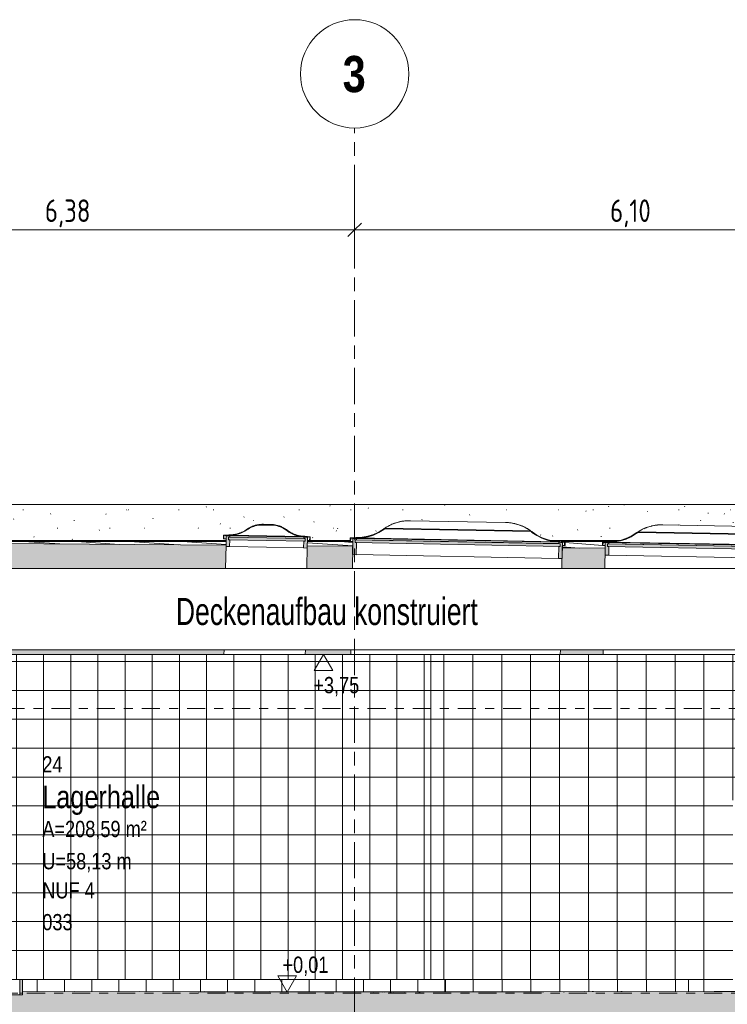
# Model space of a CAD drawing. Header units: metres. Extents: x -34 to 182, y -15 to 869.
# Tile 4 of 46: x -24 to -16, y -3 to 8. Entities that reach past the tile are written whole.
import ezdxf

# ---------------------------------------------------------------- set-up
doc = ezdxf.new("R2010")
doc.units = ezdxf.units.M
doc.linetypes.add('_Ebene_', pattern=[0.4, 0.2, -0.1, 0, -0.1])
doc.linetypes.add('_Rasterlinie_', pattern=[0.75, 0.4, -0.1, 0.15, -0.1])
for name, color, linetype, lineweight in [('A_Bem', 7, 'Continuous', 5), ('A_Bem-100', 7, 'Continuous', 5), ('A_Ebenen', 130, 'Continuous', 5), ('A_Fenster', 45, 'Continuous', 5), ('A_Geschossdecken', 7, 'Continuous', 5), ('A_Geschossdecken_Oberflächenschraffur', 7, 'Continuous', 5), ('A_Geschossdecken_Schraffur', 7, 'Continuous', 5), ('A_Hoehenkoten', 124, 'Continuous', 5), ('A_Linien_Feine Linien', 7, 'Continuous', 5), ('A_Notizen', 130, 'Continuous', 5), ('A_Raster', 128, 'Continuous', 5), ('A_Raum-Txt', 16, 'Continuous', 5), ('A_Wand', 244, 'Continuous', 5), ('A_Wand_Schraff', 1, 'Continuous', 5), ('A_Wände_Oberflächenschraffur', 244, 'Continuous', 5)]:
    doc.layers.add(name, color=color, linetype=linetype, lineweight=lineweight)
doc.styles.add('Arial', font='arial.ttf', dxfattribs={"width": 0.8, "height": 0.18})
doc.styles.add('Arial Narrow_B', font='txt', dxfattribs={"height": 0.4})
doc.styles.add('Arial_1', font='arial.ttf', dxfattribs={"width": 0.7, "height": 0.3})
doc.styles.add('Arial_B', font='txt', dxfattribs={"width": 0.8, "height": 0.25})
doc.styles.add('ISOCPEUR_1', font='isocpeur.ttf', dxfattribs={"width": 0.8, "height": 0.25})
doc.dimstyles.new('BLB-Standard_2_5_Aussen_1', dxfattribs={"dimscale": 0.3048, "dimtxt": 0.248995, "dimasz": 0.492126, "dimexe": 1.32874, "dimexo": 0.0625, "dimgap": 0.032808, "dimtad": 1, "dimrnd": 0.001, "dimzin": 0, "dimdsep": 46, "dimtxsty": 'ISOCPEUR_1', "dimblk1": 'OBLIQUE', "dimblk2": 'OBLIQUE', "dimsah": 1, "dimcen": 0.09, "dimdle": 0.164042, "dimazin": 0, "dimtfac": 1, "dimtdec": 4, "dimtix": 1, "dimtmove": 0, "dimatfit": 3, "dimfxl": 1.32874, "dimfxlon": 1, "dimtvp": 1, "dimtolj": 1, "dimtzin": 0, "dimarcsym": 2})
pattern_1 = [(0, (20.69, 18.796), (0, 0.32), []), (90, (20.69, 18.796), (-0.32, 2e-17), [])]
pattern_2 = [(0, (15.405, 18.796), (0, 0.32), []), (90, (15.405, 18.796), (-0.301, 2e-17), [])]
pattern_3 = [(359.884, (20.643, -2.868), (2.02458e-06, 0.00099999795), []), (90, (20.643, -2.868), (-0.32, 0.001), [])]
pattern_4 = [(0.138, (20.738, -2.688), (-2.408552e-06, 0.0009999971), []), (90, (20.738, -2.688), (-0.32, -0.001), [])]
pattern_5 = [(0, (15.637, 18.796), (0, 0.32), []), (90, (15.637, 18.796), (-0.301, 2e-17), [])]
pattern_6 = [(0, (20.694, 18.796), (0, 0.32), []), (90, (20.694, 18.796), (-0.32, 2e-17), [])]

# ---------------------------------------------------------------- blocks, each defined once
blk = doc.blocks.new('FE Dachkuppel rechteckig - 2320 x 1400-8069984-E')
at = {"layer": 'A_Fenster', "lineweight": 9}
for points in [[(-14.853, 2.114), (-14.853, 2.154), (-14.922, 2.16), (-14.986, 2.166), (-15.048, 2.179), (-15.108, 2.2), (-15.165, 2.229), (-15.241, 2.282), (-16.839, 2.312), (-16.917, 2.262), (-16.975, 2.236), (-17.036, 2.217), (-17.098, 2.206), (-17.232, 2.199), (-17.233, 2.159), (-17.228, 2.159), (-17.227, 2.194), (-17.162, 2.198), (-17.098, 2.201), (-17.035, 2.212), (-16.973, 2.231), (-16.915, 2.258), (-16.839, 2.306), (-15.241, 2.276), (-15.198, 2.246), (-15.167, 2.225), (-15.11, 2.196), (-15.049, 2.174), (-14.983, 2.161), (-14.858, 2.149), (-14.858, 2.114)], [(-14.908, 2.105), (-14.908, 2.135), (-17.177, 2.178), (-17.178, 2.148), (-14.983, 2.107)]]:
    blk.add_hatch(color=253, dxfattribs=at).paths.add_polyline_path(points, flags=0)
h = blk.add_hatch(color=253, dxfattribs=at)
h.paths.add_polyline_path([(-14.885, 2.01), (-14.883, 2.146), (-14.923, 2.15), (-14.923, 2.135), (-14.908, 2.135), (-14.908, 2.105), (-14.923, 2.105), (-14.925, 2.01)], flags=0)
h.paths.add_polyline_path([(-17.165, 2.053), (-17.163, 2.148), (-17.178, 2.148), (-17.177, 2.178), (-17.162, 2.178), (-17.162, 2.193), (-17.202, 2.19), (-17.205, 2.054)], flags=0)
at = {"layer": 'A_Fenster', "color": 250, "lineweight": 9}
for p, q in [((-15.512, 2.37), (-16.565, 2.39)), ((-17.232, 2.199), (-17.233, 2.159)), ((-17.232, 2.2), (-17.172, 2.204)), ((-17.172, 2.203), (-17.232, 2.199)), ((-17.232, 2.199), (-17.232, 2.2)), ((-17.228, 2.159), (-17.227, 2.194)), ((-17.227, 2.194), (-17.172, 2.198)), ((-17.217, 2.195), (-14.868, 2.151)), ((-17.202, 2.19), (-17.205, 2.054)), ((-17.162, 2.194), (-17.202, 2.191)), ((-17.162, 2.193), (-17.202, 2.19)), ((-17.202, 2.19), (-17.202, 2.191)), ((-17.172, 2.204), (-17.148, 2.203)), ((-17.172, 2.203), (-17.172, 2.204)), ((-17.162, 2.203), (-17.172, 2.203)), ((-17.172, 2.198), (-17.162, 2.198)), ((-17.162, 2.194), (-17.162, 2.193)), ((-14.923, 2.151), (-17.162, 2.194)), ((-17.162, 2.178), (-17.162, 2.193)), ((-17.149, 2.198), (-14.936, 2.157)), ((-17.233, 2.159), (-17.228, 2.159)), ((-17.228, 2.16), (-17.203, 2.159)), ((-17.178, 2.148), (-17.177, 2.178)), ((-17.177, 2.178), (-17.178, 2.148)), ((-17.163, 2.148), (-17.178, 2.148)), ((-17.178, 2.148), (-14.908, 2.105)), ((-17.177, 2.178), (-17.162, 2.178)), ((-14.908, 2.135), (-17.177, 2.178)), ((-17.165, 2.053), (-17.163, 2.148)), ((-17.162, 2.179), (-14.923, 2.136)), ((-14.936, 2.162), (-14.912, 2.161)), ((-14.923, 2.105), (-14.925, 2.01)), ((-14.923, 2.155), (-14.913, 2.155)), ((-14.923, 2.15), (-14.923, 2.151)), ((-14.883, 2.147), (-14.923, 2.151)), ((-14.883, 2.146), (-14.923, 2.15)), ((-14.923, 2.15), (-14.923, 2.135)), ((-14.923, 2.135), (-14.908, 2.135)), ((-14.908, 2.105), (-14.923, 2.105)), ((-14.912, 2.16), (-14.922, 2.16)), ((-14.913, 2.155), (-14.858, 2.149)), ((-14.912, 2.161), (-14.853, 2.155)), ((-14.912, 2.161), (-14.912, 2.16)), ((-14.853, 2.154), (-14.912, 2.16)), ((-14.908, 2.135), (-14.908, 2.105)), ((-14.908, 2.105), (-14.908, 2.135)), ((-14.885, 2.01), (-14.883, 2.146)), ((-14.883, 2.147), (-14.883, 2.146)), ((-14.858, 2.149), (-14.858, 2.114)), ((-14.858, 2.114), (-14.853, 2.114)), ((-14.853, 2.155), (-14.853, 2.154)), ((-14.853, 2.114), (-14.853, 2.154)), ((-17.205, 2.054), (-17.165, 2.053)), ((-14.925, 2.011), (-17.165, 2.054)), ((-14.925, 2.01), (-14.885, 2.01))]:
    blk.add_line(p, q, dxfattribs=at)
at = {"layer": 'A_Fenster', "color": 250, "lineweight": 9, "flags": 128}
for points in [[(-16.863, 2.296), (-16.917, 2.262), (-16.975, 2.236), (-17.036, 2.217), (-17.098, 2.206), (-17.162, 2.203)], [(-17.162, 2.198), (-17.098, 2.201), (-17.035, 2.212), (-16.973, 2.231), (-16.915, 2.258), (-16.86, 2.292)], [(-15.241, 2.282), (-16.04, 2.297), (-16.839, 2.312)], [(-16.839, 2.306), (-16.04, 2.291), (-15.241, 2.276)], [(-15.221, 2.261), (-15.167, 2.225), (-15.11, 2.196), (-15.049, 2.174), (-14.987, 2.161), (-14.923, 2.155)], [(-14.922, 2.16), (-14.986, 2.166), (-15.048, 2.179), (-15.108, 2.2), (-15.165, 2.229), (-15.217, 2.265)]]:
    blk.add_lwpolyline(points, dxfattribs=at)
at = {"layer": 'A_Fenster', "color": 250, "lineweight": 9}
for centre, radius, start, end in [((-16.574, 1.895), 0.495, 122.4219, 125.7873), ((-16.574, 1.895), 0.49, 122.8105, 125.7873), ((-15.522, 1.875), 0.495, 52.0475, 55.4093), ((-15.522, 1.875), 0.49, 52.0475, 55.0206)]:
    blk.add_arc(centre, radius, start, end, dxfattribs=at)
for points, knots in [([(-17.162, 2.204), (-17.141, 2.203), (-17.109, 2.205), (-17.067, 2.211), (-17.041, 2.216), (-17.02, 2.221), (-17, 2.227), (-16.975, 2.236), (-16.945, 2.248), (-16.907, 2.267), (-16.88, 2.284), (-16.863, 2.297)], [-1, -1, -1, -1, -0.8, -0.7, -0.6, -0.55, -0.5, -0.4, -0.3, -0.2, 0, 0, 0, 0]), ([(-16.564, 2.39), (-16.584, 2.39), (-16.613, 2.389), (-16.651, 2.384), (-16.689, 2.377), (-16.726, 2.366), (-16.762, 2.353), (-16.798, 2.337), (-16.823, 2.323), (-16.839, 2.312)], [0, 0, 0, 0, 0.2, 0.3, 0.4, 0.6, 0.7, 0.8, 1, 1, 1, 1]), ([(-16.831, 2.318), (-16.824, 2.322), (-16.812, 2.329), (-16.799, 2.336), (-16.795, 2.338)], [-0.8780848, -0.8780848, -0.8780848, -0.8780848, -0.8, -0.7478316, -0.7478316, -0.7478316, -0.7478316]), ([(-16.777, 2.346), (-16.769, 2.35), (-16.756, 2.355), (-16.744, 2.36), (-16.74, 2.361)], [-0.6885179, -0.6885179, -0.6885179, -0.6885179, -0.6, -0.5606214, -0.5606214, -0.5606214, -0.5606214]), ([(-16.721, 2.368), (-16.711, 2.371), (-16.698, 2.374), (-16.685, 2.377), (-16.682, 2.378)], [-0.4977079, -0.4977079, -0.4977079, -0.4977079, -0.4, -0.3731244, -0.3731244, -0.3731244, -0.3731244]), ([(-16.661, 2.382), (-16.66, 2.382), (-16.649, 2.384), (-16.637, 2.386), (-16.625, 2.387), (-16.623, 2.388)], [-0.3040069, -0.3040069, -0.3040069, -0.3040069, -0.3, -0.2, -0.1852479, -0.1852479, -0.1852479, -0.1852479]), ([(-15.513, 2.37), (-15.493, 2.369), (-15.464, 2.367), (-15.426, 2.361), (-15.389, 2.352), (-15.352, 2.34), (-15.316, 2.325), (-15.282, 2.308), (-15.257, 2.293), (-15.241, 2.282)], [0, 0, 0, 0, 0.2, 0.3, 0.4, 0.6, 0.7, 0.8, 1, 1, 1, 1]), ([(-15.454, 2.365), (-15.452, 2.365), (-15.44, 2.363), (-15.428, 2.361), (-15.417, 2.359), (-15.417, 2.359)], [0.1852969, 0.1852969, 0.1852969, 0.1852969, 0.2, 0.3, 0.303713, 0.303713, 0.303713, 0.303713]), ([(-15.395, 2.354), (-15.392, 2.353), (-15.38, 2.349), (-15.367, 2.345), (-15.357, 2.342)], [0.3732525, 0.3732525, 0.3732525, 0.3732525, 0.4, 0.4973029, 0.4973029, 0.4973029, 0.4973029]), ([(-15.338, 2.335), (-15.335, 2.333), (-15.322, 2.328), (-15.31, 2.323), (-15.301, 2.318)], [0.5608742, 0.5608742, 0.5608742, 0.5608742, 0.6, 0.6880151, 0.6880151, 0.6880151, 0.6880151]), ([(-15.284, 2.31), (-15.28, 2.307), (-15.268, 2.3), (-15.256, 2.293), (-15.249, 2.288)], [0.7482715, 0.7482715, 0.7482715, 0.7482715, 0.8, 0.877498, 0.877498, 0.877498, 0.877498]), ([(-15.217, 2.266), (-15.201, 2.253), (-15.174, 2.235), (-15.137, 2.214), (-15.111, 2.202), (-15.086, 2.192), (-15.063, 2.184), (-15.04, 2.178), (-15.017, 2.172), (-14.994, 2.168), (-14.962, 2.163), (-14.938, 2.162), (-14.922, 2.161)], [0, 0, 0, 0, 0.2, 0.3, 0.4, 0.475, 0.55, 0.625, 0.7, 0.775, 0.85, 1, 1, 1, 1])]:
    blk.add_open_spline(points, degree=3, knots=knots, dxfattribs=at)
for points in [[(-16.863, 2.297), (-16.861, 2.299), (-16.858, 2.301), (-16.855, 2.302)], [(-16.839, 2.307), (-16.843, 2.304), (-16.848, 2.301), (-16.852, 2.298)], [(-16.595, 2.39), (-16.585, 2.39), (-16.575, 2.39), (-16.564, 2.39)], [(-15.513, 2.37), (-15.502, 2.37), (-15.492, 2.369), (-15.481, 2.368)], [(-15.228, 2.267), (-15.232, 2.271), (-15.237, 2.274), (-15.241, 2.277)], [(-15.225, 2.272), (-15.223, 2.27), (-15.22, 2.268), (-15.217, 2.266)]]:
    blk.add_open_spline(points, degree=3, dxfattribs=at)
blk = doc.blocks.new('FE Dachkuppel rechteckig - 2320 x 1400-8069985-E')
at = {"layer": 'A_Fenster', "lineweight": 9}
for points in [[(-17.648, 2.159), (-17.648, 2.199), (-17.717, 2.206), (-17.781, 2.211), (-17.843, 2.224), (-17.903, 2.246), (-17.96, 2.274), (-18.026, 2.321), (-19.644, 2.351), (-19.659, 2.341), (-19.712, 2.308), (-19.77, 2.281), (-19.831, 2.262), (-19.893, 2.251), (-20.027, 2.244), (-20.028, 2.204), (-20.023, 2.204), (-20.022, 2.239), (-19.957, 2.243), (-19.893, 2.246), (-19.83, 2.257), (-19.768, 2.276), (-19.708, 2.304), (-19.644, 2.345), (-18.027, 2.315), (-18.016, 2.306), (-17.962, 2.27), (-17.905, 2.241), (-17.845, 2.22), (-17.775, 2.206), (-17.653, 2.195), (-17.653, 2.159)], [(-17.703, 2.15), (-17.703, 2.18), (-19.973, 2.223), (-19.973, 2.193), (-17.775, 2.152)]]:
    blk.add_hatch(color=253, dxfattribs=at).paths.add_polyline_path(points, flags=0)
h = blk.add_hatch(color=253, dxfattribs=at)
h.paths.add_polyline_path([(-17.681, 2.015), (-17.678, 2.191), (-17.718, 2.196), (-17.718, 2.181), (-17.703, 2.18), (-17.703, 2.15), (-17.718, 2.151), (-17.721, 2.016)], flags=0)
h.paths.add_polyline_path([(-19.961, 2.058), (-19.958, 2.193), (-19.973, 2.193), (-19.973, 2.223), (-19.958, 2.223), (-19.957, 2.238), (-19.997, 2.235), (-20.001, 2.059)], flags=0)
at = {"layer": 'A_Fenster', "color": 250, "lineweight": 9}
for p, q in [((-18.307, 2.415), (-19.36, 2.435)), ((-20.027, 2.244), (-20.028, 2.204)), ((-20.028, 2.204), (-20.023, 2.204)), ((-20.027, 2.245), (-19.967, 2.249)), ((-19.967, 2.248), (-20.027, 2.244)), ((-20.027, 2.244), (-20.027, 2.245)), ((-20.023, 2.204), (-20.022, 2.239)), ((-20.023, 2.205), (-19.998, 2.205)), ((-20.022, 2.239), (-19.967, 2.243)), ((-20.012, 2.24), (-17.663, 2.196)), ((-19.997, 2.235), (-20.001, 2.059)), ((-19.957, 2.239), (-19.997, 2.236)), ((-19.957, 2.238), (-19.997, 2.235)), ((-19.997, 2.235), (-19.997, 2.236)), ((-19.973, 2.193), (-19.973, 2.223)), ((-19.973, 2.223), (-19.958, 2.223)), ((-17.703, 2.18), (-19.973, 2.223)), ((-19.973, 2.223), (-19.973, 2.193)), ((-19.958, 2.193), (-19.973, 2.193)), ((-19.973, 2.193), (-17.703, 2.15)), ((-19.967, 2.249), (-19.943, 2.249)), ((-19.967, 2.248), (-19.967, 2.249)), ((-19.957, 2.248), (-19.967, 2.248)), ((-19.967, 2.243), (-19.957, 2.243)), ((-19.961, 2.058), (-19.958, 2.193)), ((-19.958, 2.223), (-19.957, 2.238)), ((-19.958, 2.224), (-17.718, 2.182)), ((-19.957, 2.239), (-19.957, 2.238)), ((-17.718, 2.197), (-19.957, 2.239)), ((-19.944, 2.244), (-17.731, 2.202)), ((-17.731, 2.207), (-17.707, 2.206)), ((-17.718, 2.201), (-17.708, 2.201)), ((-17.718, 2.196), (-17.718, 2.197)), ((-17.678, 2.192), (-17.718, 2.197)), ((-17.678, 2.191), (-17.718, 2.196)), ((-17.718, 2.196), (-17.718, 2.181)), ((-17.718, 2.181), (-17.703, 2.18)), ((-17.707, 2.206), (-17.717, 2.206)), ((-17.708, 2.201), (-17.653, 2.195)), ((-17.648, 2.199), (-17.707, 2.206)), ((-17.707, 2.206), (-17.648, 2.2)), ((-17.707, 2.206), (-17.707, 2.206)), ((-17.703, 2.18), (-17.703, 2.15)), ((-17.703, 2.15), (-17.703, 2.18)), ((-17.681, 2.015), (-17.678, 2.191)), ((-17.678, 2.192), (-17.678, 2.191)), ((-17.653, 2.195), (-17.653, 2.159)), ((-17.648, 2.2), (-17.648, 2.199)), ((-17.648, 2.159), (-17.648, 2.199)), ((-17.718, 2.151), (-17.721, 2.016)), ((-17.703, 2.15), (-17.718, 2.151)), ((-17.678, 2.161), (-17.653, 2.16)), ((-17.653, 2.159), (-17.648, 2.159)), ((-20.001, 2.059), (-19.961, 2.058)), ((-17.721, 2.017), (-19.961, 2.059)), ((-17.721, 2.016), (-17.681, 2.015))]:
    blk.add_line(p, q, dxfattribs=at)
at = {"layer": 'A_Fenster', "color": 250, "lineweight": 9, "flags": 128}
for points in [[(-19.658, 2.341), (-19.712, 2.308), (-19.77, 2.281), (-19.831, 2.262), (-19.893, 2.251), (-19.957, 2.248)], [(-19.957, 2.243), (-19.893, 2.246), (-19.83, 2.257), (-19.768, 2.276), (-19.71, 2.303), (-19.655, 2.337)], [(-18.026, 2.321), (-18.835, 2.336), (-19.644, 2.351)], [(-19.644, 2.345), (-18.835, 2.33), (-18.027, 2.315)], [(-18.016, 2.306), (-17.962, 2.27), (-17.905, 2.241), (-17.845, 2.22), (-17.782, 2.206), (-17.718, 2.201)], [(-17.717, 2.206), (-17.781, 2.211), (-17.843, 2.224), (-17.903, 2.246), (-17.96, 2.274), (-18.013, 2.31)]]:
    blk.add_lwpolyline(points, dxfattribs=at)
at = {"layer": 'A_Fenster', "color": 250, "lineweight": 9}
for centre, radius, start, end in [((-19.369, 1.94), 0.495, 123.7735, 125.7873), ((-19.369, 1.94), 0.49, 124.1824, 125.7873), ((-18.317, 1.92), 0.49, 52.0475, 53.6486), ((-18.317, 1.92), 0.495, 52.0475, 54.0576)]:
    blk.add_arc(centre, radius, start, end, dxfattribs=at)
for points, knots in [([(-19.359, 2.435), (-19.38, 2.435), (-19.41, 2.434), (-19.449, 2.429), (-19.489, 2.421), (-19.527, 2.41), (-19.565, 2.395), (-19.601, 2.378), (-19.627, 2.363), (-19.644, 2.351)], [0, 0, 0, 0, 0.2, 0.3, 0.4, 0.6, 0.7, 0.8, 1, 1, 1, 1]), ([(-19.583, 2.387), (-19.581, 2.388), (-19.569, 2.393), (-19.554, 2.4), (-19.541, 2.404), (-19.538, 2.405)], [-0.7257277, -0.7257277, -0.7257277, -0.7257277, -0.7, -0.6, -0.5724396, -0.5724396, -0.5724396, -0.5724396]), ([(-19.527, 2.409), (-19.514, 2.414), (-19.498, 2.419), (-19.482, 2.422), (-19.48, 2.423)], [-0.5363466, -0.5363466, -0.5363466, -0.5363466, -0.4, -0.3806719, -0.3806719, -0.3806719, -0.3806719]), ([(-19.47, 2.425), (-19.465, 2.426), (-19.449, 2.429), (-19.423, 2.433), (-19.391, 2.435), (-19.37, 2.435), (-19.359, 2.435)], [-0.3492903, -0.3492903, -0.3492903, -0.3492903, -0.3, -0.2, -0.1, 0, 0, 0, 0]), ([(-18.308, 2.415), (-18.297, 2.415), (-18.276, 2.414), (-18.244, 2.41), (-18.218, 2.406), (-18.203, 2.402), (-18.198, 2.401)], [0, 0, 0, 0, 0.1, 0.2, 0.3, 0.348757, 0.348757, 0.348757, 0.348757]), ([(-18.308, 2.415), (-18.288, 2.415), (-18.257, 2.412), (-18.218, 2.405), (-18.179, 2.396), (-18.141, 2.383), (-18.104, 2.367), (-18.068, 2.349), (-18.043, 2.333), (-18.026, 2.321)], [0, 0, 0, 0, 0.2, 0.3, 0.4, 0.6, 0.7, 0.8, 1, 1, 1, 1]), ([(-19.957, 2.249), (-19.936, 2.249), (-19.904, 2.25), (-19.862, 2.256), (-19.836, 2.261), (-19.815, 2.267), (-19.795, 2.273), (-19.77, 2.281), (-19.741, 2.294), (-19.703, 2.313), (-19.675, 2.33), (-19.658, 2.342)], [-1, -1, -1, -1, -0.8, -0.7, -0.6, -0.55, -0.5, -0.4, -0.3, -0.2, 0, 0, 0, 0]), ([(-19.636, 2.357), (-19.626, 2.364), (-19.612, 2.372), (-19.598, 2.379), (-19.594, 2.381)], [-0.9151695, -0.9151695, -0.9151695, -0.9151695, -0.8, -0.7644385, -0.7644385, -0.7644385, -0.7644385]), ([(-18.188, 2.398), (-18.186, 2.398), (-18.17, 2.393), (-18.154, 2.388), (-18.141, 2.383)], [0.3807951, 0.3807951, 0.3807951, 0.3807951, 0.4, 0.5356112, 0.5356112, 0.5356112, 0.5356112]), ([(-18.13, 2.379), (-18.127, 2.378), (-18.115, 2.373), (-18.1, 2.366), (-18.088, 2.36), (-18.086, 2.358)], [0.5726695, 0.5726695, 0.5726695, 0.5726695, 0.6, 0.7, 0.7248165, 0.7248165, 0.7248165, 0.7248165]), ([(-18.075, 2.352), (-18.072, 2.351), (-18.058, 2.343), (-18.045, 2.334), (-18.035, 2.327)], [0.7648107, 0.7648107, 0.7648107, 0.7648107, 0.8, 0.914109, 0.914109, 0.914109, 0.914109]), ([(-18.013, 2.311), (-17.996, 2.298), (-17.969, 2.28), (-17.932, 2.26), (-17.906, 2.247), (-17.881, 2.237), (-17.858, 2.23), (-17.836, 2.223), (-17.812, 2.217), (-17.789, 2.213), (-17.757, 2.208), (-17.733, 2.207), (-17.717, 2.207)], [0, 0, 0, 0, 0.2, 0.3, 0.4, 0.475, 0.55, 0.625, 0.7, 0.775, 0.85, 1, 1, 1, 1])]:
    blk.add_open_spline(points, degree=3, knots=knots, dxfattribs=at)
for points in [[(-19.658, 2.342), (-19.656, 2.344), (-19.654, 2.345), (-19.651, 2.347)], [(-19.644, 2.346), (-19.645, 2.345), (-19.647, 2.344), (-19.648, 2.343)], [(-18.023, 2.312), (-18.024, 2.313), (-18.025, 2.314), (-18.027, 2.315)], [(-18.019, 2.316), (-18.017, 2.314), (-18.015, 2.313), (-18.013, 2.311)]]:
    blk.add_open_spline(points, degree=3, dxfattribs=at)
blk = doc.blocks.new('FE Dachkuppel rechteckig - 900 x 1400-8070049-E')
at = {"layer": 'A_Fenster', "lineweight": 9}
for points in [[(-20.472, 2.216), (-20.471, 2.256), (-20.567, 2.265), (-20.59, 2.268), (-20.638, 2.28), (-20.683, 2.301), (-20.764, 2.354), (-20.807, 2.374), (-20.852, 2.387), (-21.045, 2.39), (-21.091, 2.379), (-21.134, 2.361), (-21.217, 2.311), (-21.263, 2.292), (-21.311, 2.281), (-21.431, 2.274), (-21.431, 2.234), (-21.426, 2.234), (-21.426, 2.27), (-21.319, 2.276), (-21.311, 2.276), (-21.262, 2.288), (-21.211, 2.309), (-21.132, 2.356), (-21.09, 2.374), (-21.045, 2.385), (-20.852, 2.382), (-20.808, 2.369), (-20.766, 2.35), (-20.685, 2.296), (-20.639, 2.276), (-20.591, 2.263), (-20.476, 2.252), (-20.477, 2.216)], [(-20.527, 2.208), (-20.526, 2.238), (-21.376, 2.254), (-21.377, 2.224), (-20.567, 2.208)]]:
    blk.add_hatch(color=253, dxfattribs=at).paths.add_polyline_path(points, flags=0)
h = blk.add_hatch(color=253, dxfattribs=at)
h.paths.add_polyline_path([(-20.503, 2.132), (-20.501, 2.249), (-20.541, 2.253), (-20.541, 2.238), (-20.526, 2.238), (-20.527, 2.208), (-20.542, 2.208), (-20.543, 2.133)], flags=0)
h.paths.add_polyline_path([(-21.363, 2.148), (-21.362, 2.223), (-21.377, 2.224), (-21.376, 2.254), (-21.361, 2.253), (-21.361, 2.268), (-21.401, 2.266), (-21.403, 2.149)], flags=0)
at = {"layer": 'A_Fenster', "color": 250, "lineweight": 9}
for p, q in [((-20.907, 2.393), (-20.99, 2.395)), ((-21.371, 2.279), (-21.431, 2.274)), ((-21.431, 2.275), (-21.371, 2.279)), ((-21.431, 2.274), (-21.431, 2.275)), ((-21.431, 2.274), (-21.431, 2.234)), ((-21.431, 2.234), (-21.426, 2.234)), ((-21.426, 2.27), (-21.37, 2.274)), ((-21.426, 2.234), (-21.426, 2.27)), ((-21.426, 2.235), (-21.401, 2.235)), ((-21.415, 2.27), (-20.487, 2.253)), ((-21.401, 2.266), (-21.403, 2.149)), ((-21.361, 2.269), (-21.401, 2.267)), ((-21.361, 2.268), (-21.401, 2.266)), ((-21.401, 2.266), (-21.401, 2.267)), ((-21.377, 2.224), (-21.376, 2.254)), ((-21.376, 2.254), (-21.377, 2.224)), ((-21.362, 2.223), (-21.377, 2.224)), ((-21.377, 2.224), (-20.527, 2.208)), ((-21.376, 2.254), (-21.361, 2.253)), ((-20.526, 2.238), (-21.376, 2.254)), ((-21.361, 2.278), (-21.371, 2.279)), ((-21.371, 2.279), (-21.35, 2.279)), ((-21.371, 2.279), (-21.371, 2.279)), ((-21.37, 2.274), (-21.361, 2.273)), ((-21.363, 2.148), (-21.362, 2.223)), ((-21.361, 2.269), (-21.361, 2.268)), ((-20.541, 2.254), (-21.361, 2.269)), ((-21.361, 2.253), (-21.361, 2.268)), ((-21.361, 2.254), (-20.541, 2.239)), ((-21.35, 2.274), (-20.552, 2.259)), ((-20.552, 2.264), (-20.531, 2.264)), ((-20.542, 2.208), (-20.543, 2.133)), ((-20.527, 2.208), (-20.542, 2.208)), ((-20.531, 2.263), (-20.541, 2.263)), ((-20.541, 2.258), (-20.531, 2.258)), ((-20.541, 2.253), (-20.541, 2.254)), ((-20.501, 2.249), (-20.541, 2.254)), ((-20.501, 2.249), (-20.541, 2.253)), ((-20.541, 2.253), (-20.541, 2.238)), ((-20.541, 2.238), (-20.526, 2.238)), ((-20.531, 2.264), (-20.471, 2.257)), ((-20.531, 2.264), (-20.531, 2.263)), ((-20.471, 2.256), (-20.531, 2.263)), ((-20.531, 2.258), (-20.476, 2.252)), ((-20.526, 2.238), (-20.527, 2.208)), ((-20.527, 2.208), (-20.526, 2.238)), ((-20.503, 2.132), (-20.501, 2.249)), ((-20.502, 2.218), (-20.477, 2.217)), ((-20.501, 2.249), (-20.501, 2.249)), ((-20.476, 2.252), (-20.477, 2.216)), ((-20.477, 2.216), (-20.472, 2.216)), ((-20.472, 2.216), (-20.471, 2.256)), ((-20.471, 2.257), (-20.471, 2.256)), ((-21.403, 2.149), (-21.363, 2.148)), ((-20.543, 2.134), (-21.363, 2.149)), ((-20.543, 2.133), (-20.503, 2.132))]:
    blk.add_line(p, q, dxfattribs=at)
at = {"layer": 'A_Fenster', "color": 250, "lineweight": 9, "flags": 128}
for points in [[(-20.852, 2.387), (-20.948, 2.389), (-21.045, 2.39)], [(-21.045, 2.385), (-20.949, 2.384), (-20.852, 2.382)]]:
    blk.add_lwpolyline(points, dxfattribs=at)
at = {"layer": 'A_Fenster', "color": 250, "lineweight": 9}
for centre, radius, start, end in [((-21.355, 2.586), 0.307, 268.9174, 305.7873), ((-21.355, 2.586), 0.312, 268.9174, 305.7873), ((-20.995, 2.087), 0.307, 99.247, 125.7873), ((-20.995, 2.087), 0.302, 99.4205, 125.7873), ((-20.913, 2.085), 0.307, 52.0475, 78.5872), ((-20.913, 2.085), 0.302, 52.0475, 78.4137), ((-20.535, 2.57), 0.312, 232.0475, 268.9174), ((-20.535, 2.57), 0.307, 232.0475, 268.9174)]:
    blk.add_arc(centre, radius, start, end, dxfattribs=at)
for points, knots in [([(-21.361, 2.279), (-21.352, 2.279), (-21.336, 2.279), (-21.311, 2.282), (-21.291, 2.286), (-21.275, 2.29), (-21.263, 2.293), (-21.251, 2.297), (-21.236, 2.303), (-21.217, 2.311), (-21.195, 2.323), (-21.182, 2.332), (-21.175, 2.337)], [-1, -1, -1, -1, -0.875, -0.75, -0.625, -0.5625, -0.5, -0.4375, -0.375, -0.25, -0.125, 0, 0, 0, 0]), ([(-21.175, 2.337), (-21.168, 2.342), (-21.155, 2.351), (-21.133, 2.363), (-21.11, 2.373), (-21.091, 2.38), (-21.075, 2.385), (-21.059, 2.389), (-21.042, 2.392), (-21.029, 2.393), (-21.025, 2.394)], [-1, -1, -1, -1, -0.875, -0.75, -0.625, -0.5, -0.4375, -0.375, -0.25, -0.178233, -0.178233, -0.178233, -0.178233]), ([(-20.872, 2.391), (-20.867, 2.39), (-20.855, 2.388), (-20.838, 2.384), (-20.822, 2.38), (-20.81, 2.376), (-20.799, 2.372), (-20.784, 2.365), (-20.765, 2.356), (-20.744, 2.343), (-20.731, 2.334), (-20.724, 2.329)], [0.1784875, 0.1784875, 0.1784875, 0.1784875, 0.25, 0.375, 0.4375, 0.5, 0.5625, 0.625, 0.75, 0.875, 1, 1, 1, 1]), ([(-20.724, 2.329), (-20.717, 2.323), (-20.704, 2.314), (-20.683, 2.301), (-20.661, 2.29), (-20.642, 2.282), (-20.626, 2.277), (-20.61, 2.273), (-20.59, 2.268), (-20.566, 2.265), (-20.549, 2.264), (-20.541, 2.264)], [0, 0, 0, 0, 0.125, 0.25, 0.375, 0.5, 0.5625, 0.625, 0.75, 0.875, 1, 1, 1, 1])]:
    blk.add_open_spline(points, degree=3, knots=knots, dxfattribs=at)
for points in [[(-20.989, 2.394), (-20.999, 2.395), (-21.017, 2.394), (-21.035, 2.392), (-21.045, 2.39)], [(-21.005, 2.395), (-21, 2.395), (-20.994, 2.395), (-20.989, 2.395)], [(-20.907, 2.393), (-20.902, 2.393), (-20.897, 2.393), (-20.892, 2.393)], [(-20.907, 2.393), (-20.898, 2.393), (-20.88, 2.391), (-20.861, 2.389), (-20.852, 2.387)]]:
    blk.add_open_spline(points, degree=3, dxfattribs=at)
blk = doc.blocks.new('Höhenkoten - leer-6237472-E')
at = {"layer": 'A_Hoehenkoten'}
for p, q in [((-24.774, -6.765), (-24.982, -6.765)), ((-24.878, -6.945), (-24.982, -6.765)), ((-24.878, -6.945), (-24.774, -6.765))]:
    blk.add_line(p, q, dxfattribs=at)
blk = doc.blocks.new('Raster - Raster-989695-E')
at = {"layer": 'A_Raster', "lineweight": 9}
blk.add_circle((-28.608, 7.382), 0.6, dxfattribs=at)
blk = doc.blocks.new('DIMBLOCK84-E')
at = {"layer": 'A_Bem-100'}
for p, q in [((-26.359, 6.06), (-26.359, 5.25)), ((-26.359, 5.655), (-26.359, 6.06)), ((-19.979, 6.06), (-19.979, 5.25)), ((-19.979, 5.655), (-19.979, 6.06)), ((-26.359, 5.655), (-19.979, 5.655))]:
    blk.add_line(p, q, dxfattribs=at)
at = {"layer": 'A_Bem-100', "lineweight": 9}
for p, q in [((-26.359, 5.655), (-26.284, 5.73)), ((-19.979, 5.655), (-19.904, 5.73)), ((-26.359, 5.655), (-26.434, 5.58)), ((-19.979, 5.655), (-20.054, 5.58))]:
    blk.add_line(p, q, dxfattribs=at)
at = {"layer": 'A_Bem-100', "color": 0, "insert": (-23.409, 5.992), "char_height": 0.25, "width": 0.57664, "attachment_point": 1, "line_spacing_factor": 1.149209, "style": 'ISOCPEUR_1'}
blk.add_mtext('6,38', dxfattribs=at)
blk = doc.blocks.new('_Oblique')
at = {"color": 0, "linetype": 'ByBlock', "lineweight": -2}
blk.add_line((-0.5, -0.5), (0.5, 0.5), dxfattribs=at)
blk = doc.blocks.new('DIMBLOCK85-E')
at = {"layer": 'A_Bem-100'}
for p, q in [((-19.979, 6.06), (-19.979, 5.25)), ((-19.979, 5.655), (-19.979, 6.06)), ((-13.879, 6.06), (-13.879, 5.25)), ((-13.879, 5.655), (-13.879, 6.06)), ((-19.979, 5.655), (-13.879, 5.655))]:
    blk.add_line(p, q, dxfattribs=at)
at = {"layer": 'A_Bem-100', "lineweight": 9}
for p, q in [((-19.979, 5.655), (-19.904, 5.73)), ((-13.879, 5.655), (-13.804, 5.73)), ((-19.979, 5.655), (-20.054, 5.58)), ((-13.879, 5.655), (-13.954, 5.58))]:
    blk.add_line(p, q, dxfattribs=at)
at = {"layer": 'A_Bem-100', "color": 0, "insert": (-17.149, 5.992), "char_height": 0.25, "width": 0.52883, "attachment_point": 1, "line_spacing_factor": 1.149209, "style": 'ISOCPEUR_1'}
blk.add_mtext('6,10', dxfattribs=at)

msp = doc.modelspace()

# ---------------------------------------------------------------- hatches: boundary and pattern name
at = {"layer": 'A_Geschossdecken_Oberflächenschraffur'}
h = msp.add_hatch(dxfattribs=at)
h.set_pattern_fill('FP_36', color=9, style=0, pattern_type=2)
h.set_pattern_definition([(176.069, (-20.151, 2.085), (-0.58836119, 0.00033594), [])])
h.paths.add_polyline_path([(-17.5731, 2.1331), (-17.6788, 2.136), (-17.6777, 2.1339)], flags=0)
h.paths.add_polyline_path([(-19.9989, 2.1522), (-19.9979, 2.2023), (-20.0905, 2.2049), (-20.5018, 2.2049), (-20.5027, 2.1561), (-20.0006, 2.1522)], flags=0)
h.paths.add_polyline_path([(-21.4028, 2.1632), (-21.403, 2.2049), (-26.6933, 2.2049), (-21.403, 2.1632)], flags=0)
h = msp.add_hatch(dxfattribs=at)
h.set_pattern_fill('FP_35', color=9, style=0, pattern_type=2)
h.set_pattern_definition([(175.509, (-12.752, 2.137), (-0.59585643, -0.000344), [])])
h.paths.add_polyline_path([(-10.9161, 2.0853), (-10.9099, 2.0865), (-12.83, 2.1002), (-12.8329, 2.1714), (-12.862, 2.1706), (-12.8631, 2.2049), (-15.1149, 2.2038), (-15.1081, 2.2004), (-15.0481, 2.1791), (-14.981, 2.1653), (-14.922, 2.1613), (-14.9041, 2.1603), (-14.8525, 2.1539), (-14.8533, 2.1139), (-14.8583, 2.114), (-14.8583, 2.1377), (-14.8828, 2.1373), (-14.8827, 2.1138), (-10.9644, 2.0857)], flags=0)
h.paths.add_polyline_path([(-10.7856, 2.1059), (-10.7194, 2.1164), (-11.0298, 2.1077), (-10.9029, 2.1068)], flags=0)
h.paths.add_polyline_path([(-17.2034, 2.1304), (-17.203, 2.1592), (-17.2328, 2.1589), (-17.2321, 2.1998), (-17.1615, 2.2036), (-17.1386, 2.2038), (-17.1153, 2.2049), (-17.6929, 2.2049), (-17.6476, 2.1992), (-17.6483, 2.1592), (-17.6533, 2.1602), (-17.6533, 2.1602), (-17.6783, 2.1602), (-17.6777, 2.1361), (-17.5731, 2.1331), (-17.2048, 2.1304)], flags=0)
h.paths.add_polyline_path([(-14.9224, 2.1605), (-14.9234, 2.1613), (-14.9225, 2.1605)], flags=0)
h.paths.add_polyline_path([(-10.4306, 2.162), (-10.3396, 2.1764), (-10.3403, 2.2049), (-10.4318, 2.2049), (-10.4306, 2.1627)], flags=0)
h.paths.add_polyline_path([(-19.9979, 2.2023), (-19.9985, 2.2045), (-20.0279, 2.2049), (-20.061, 2.2041), (-19.9985, 2.2023)], flags=0)
h = msp.add_hatch(dxfattribs=at)
h.set_pattern_fill('FP_22', color=133, style=0, pattern_type=2)
h.set_pattern_definition(pattern_3)
h.paths.add_polyline_path([(-19.7644, -2.7859), (-18.9712, -2.781), (-23.6584, -2.778), (-20.8755, -2.7836)], flags=0)
h = msp.add_hatch(dxfattribs=at)
h.set_pattern_fill('FP_22', color=133, style=0, pattern_type=2)
h.set_pattern_definition(pattern_3)
h.paths.add_polyline_path([(-19.7644, -2.7859), (-18.9712, -2.781), (-23.6584, -2.778), (-20.8755, -2.7836)], flags=0)
h = msp.add_hatch(dxfattribs=at)
h.set_pattern_fill('FP_23', color=133, style=0, pattern_type=2)
h.set_pattern_definition(pattern_4)
h.paths.add_polyline_path([(-19.7644, -2.7859), (-16.9161, -2.7781), (-18.9712, -2.781)], flags=0)
h = msp.add_hatch(dxfattribs=at)
h.set_pattern_fill('FP_23', color=133, style=0, pattern_type=2)
h.set_pattern_definition(pattern_4)
h.paths.add_polyline_path([(-19.7644, -2.7859), (-16.9161, -2.7781), (-18.9712, -2.781)], flags=0)
at = {"layer": 'A_Geschossdecken_Schraffur', "lineweight": 9}
h = msp.add_hatch(color=253, dxfattribs=at)
h.paths.add_polyline_path([(-17.2256, 0.9549), (-17.2247, 1.0049), (-17.7001, 1.0049), (-17.7011, 0.9549)], flags=0)
h.paths.add_polyline_path([(-14.9052, 0.9549), (-14.7498, 0.9549), (-14.7498, 1.0049), (-14.9042, 1.0049), (-14.9043, 1.0022)], flags=0)
h.paths.add_polyline_path([(-26.6933, 0.9549), (-21.4256, 0.9549), (-21.4247, 1.0049), (-25.1417, 1.0049), (-25.1417, 1.9049), (-21.4076, 1.9049), (-21.4028, 2.1632), (-26.6933, 2.2049), (-26.6933, 1.0049)], flags=0)
h.paths.add_polyline_path([(-20.0215, 0.9549), (-20.0206, 1.0049), (-20.5245, 1.0049), (-20.5254, 0.9549)], flags=0)
h.paths.add_polyline_path([(-3.1716, 1.9049), (-0.7924, 1.9049), (-0.7924, 2.2049), (-2.8267, 2.2049), (-5.7487, 2.1595), (-10.9161, 2.0853), (-14.8833, 2.1138), (-14.8872, 1.9049), (-4.0306, 1.9049)], flags=0)
h.paths.add_polyline_path([(-20.5075, 1.9049), (-20.0035, 1.9049), (-19.9989, 2.1522), (-20.5027, 2.1561)], flags=0)
h.paths.add_polyline_path([(-17.5058, 1.9049), (-17.2076, 1.9049), (-17.2034, 2.1304), (-17.6788, 2.1339), (-17.6831, 1.9049), (-17.5979, 1.9049)], flags=0)
for points in [[(-13.6783, -3.1651), (-13.6783, -2.8151), (-26.1321, -2.8151), (-26.1321, -3.1651), (-13.7209, -3.1651)], [(-16.9161, -2.8151), (-13.6783, -2.8151), (-13.6783, -2.7951), (-1.0002, -2.7951), (-1.0002, -2.8059), (-0.6511, -2.8051), (-0.6511, -2.7551), (-1.024, -2.756), (-1.4575, -2.758), (-2.6193, -2.7662), (-4.8897, -2.7681), (-6.3155, -2.7693), (-6.9249, -2.7674), (-10.0438, -2.768), (-14.235, -2.7711), (-14.7674, -2.7759), (-15.2076, -2.7824), (-15.9978, -2.7768), (-19.7644, -2.7859), (-23.6584, -2.778), (-23.6584, -2.8151), (-18.6341, -2.8151)]]:
    msp.add_hatch(color=253, dxfattribs=at).paths.add_polyline_path(points, flags=0)
at = {"layer": 'A_Wand_Schraff', "lineweight": 9}
msp.add_hatch(color=253, dxfattribs=at).paths.add_polyline_path([(-23.6584, -2.7951), (-23.6584, -2.6451), (-23.6881, -2.6451), (-23.6881, -2.7951)], flags=0)
at = {"layer": 'A_Wände_Oberflächenschraffur'}
h = msp.add_hatch(dxfattribs=at)
h.set_pattern_fill('FP_43', style=0, pattern_type=2)
h.set_pattern_definition([(0, (15.374, 18.796), (0.765, 0.203), [0.006, -0.567, 0.006, -0.567, -3.059]), (0, (15.374, 18.796), (0.765, 0.203), [-1.147, 0.006, -1.141, 0.006, -0.567, -1.338]), (0, (15.374, 18.796), (0.765, 0.203), [-2.868, 0.006, -0.376, 0.006, -0.95]), (118.513, (15.661, 18.897), (-0.5480598, 0.6024512), [0.007, -0.594, 0.007, -0.594, -3.204]), (118.513, (15.661, 18.897), (-0.5480598, 0.6024512), [-1.202, 0.007, -1.195, 0.007, -0.594, -1.402]), (118.513, (15.661, 18.897), (-0.5480598, 0.6024512), [-3.004, 0.007, -0.394, 0.007, -0.995]), (241.487, (15.757, 19.304), (-0.21666794, -0.8052403), [0.007, -0.594, 0.007, -0.594, -3.204]), (241.487, (15.757, 19.304), (-0.21666794, -0.8052403), [-1.202, 0.007, -1.195, 0.007, -0.594, -1.402]), (241.487, (15.757, 19.304), (-0.21666794, -0.8052403), [-3.004, 0.007, -0.394, 0.007, -0.995])])
h.paths.add_polyline_path([(-25.6576, 2.2149), (-21.4018, 2.2149), (-21.4014, 2.2348), (-21.4314, 2.2344), (-21.4307, 2.2753), (-21.3601, 2.2792), (-21.3432, 2.2794), (-21.3106, 2.2815), (-21.2616, 2.2929), (-21.2112, 2.3144), (-21.1304, 2.3627), (-21.0854, 2.3805), (-21.0379, 2.3912), (-21.0171, 2.3936), (-20.9627, 2.3944), (-20.9073, 2.3928), (-20.8723, 2.3899), (-20.8523, 2.3868), (-20.8003, 2.3709), (-20.7594, 2.3513), (-20.6828, 2.3007), (-20.633, 2.2792), (-20.5899, 2.2677), (-20.5403, 2.2637), (-20.5224, 2.2627), (-20.4708, 2.2563), (-20.4716, 2.2163), (-20.4766, 2.2173), (-20.4766, 2.2173), (-20.5016, 2.2173), (-20.501, 2.2149), (-20.0277, 2.2149), (-20.0271, 2.2451), (-19.9566, 2.2489), (-19.9335, 2.2491), (-19.8929, 2.2511), (-19.8296, 2.2624), (-19.7682, 2.2818), (-19.7079, 2.3103), (-19.592, 2.3818), (-19.5367, 2.4056), (-19.479, 2.4226), (-19.4196, 2.4325), (-19.3534, 2.4351), (-18.3076, 2.4152), (-18.2426, 2.4093), (-18.1833, 2.3964), (-18.1239, 2.3754), (-18.0772, 2.3531), (-18.0156, 2.3127), (-18.003, 2.3039), (-17.9527, 2.2709), (-17.8982, 2.2439), (-17.8381, 2.2234), (-17.7988, 2.2149), (-17.0459, 2.2149), (-17.0345, 2.2171), (-16.9732, 2.2365), (-16.9147, 2.2638), (-16.8069, 2.3304), (-16.7886, 2.3406), (-16.7351, 2.3627), (-16.6794, 2.3783), (-16.6222, 2.3874), (-16.5583, 2.3898), (-15.5126, 2.3699), (-15.4884, 2.3681), (-15.4884, 2.6149), (-25.6576, 2.6149)], flags=0)
h.paths.add_polyline_path([(-20.5407, 2.2628), (-20.5418, 2.2637), (-20.5408, 2.2629)], flags=0)
h = msp.add_hatch(dxfattribs=at)
h.set_pattern_fill('FP_15', color=17, style=0, pattern_type=2)
h.set_pattern_definition(pattern_2)
h.paths.add_polyline_path([(-25.3937, -2.6451), (-19.1347, -2.6451), (-19.1347, 0.9549), (-25.3937, 0.9549)], flags=0)
h = msp.add_hatch(dxfattribs=at)
h.set_pattern_fill('FP_15', color=17, style=0, pattern_type=2)
h.set_pattern_definition(pattern_2)
h.paths.add_polyline_path([(-25.3937, -2.6451), (-19.1347, -2.6451), (-19.1347, 0.9549), (-25.3937, 0.9549)], flags=0)
h = msp.add_hatch(dxfattribs=at)
h.set_pattern_fill('FP_14', color=133, style=0, pattern_type=2)
h.set_pattern_definition(pattern_1)
h.paths.add_polyline_path([(-15.7903, -2.7783), (-15.7903, -0.6601), (-14.7603, -0.6601), (-14.7603, -2.7758), (-14.0783, -2.7704), (-8.3258, -2.7674), (-6.9249, -2.7674), (-6.3155, -2.7693), (-4.8478, -2.768), (-4.8478, 0.1749), (-14.0783, 0.1449), (-14.7917, 0.1549), (-14.7917, 0.9549), (-19.1347, 0.9549), (-19.1347, -2.6451), (-16.2804, -2.6451), (-16.2804, -2.7772), (-15.9978, -2.7768)], flags=0)
h.paths.add_polyline_path([(-9.8003, -2.7651), (-9.8003, -0.7201), (-8.7703, -0.7201), (-8.7703, -2.7651), (-9.015, -2.7651)], flags=0)
h.paths.add_polyline_path([(-9.015, 0.2081), (-7.2272, 0.2149), (-7.582, 0.2147), (-8.3258, 0.2113)], flags=0)
h = msp.add_hatch(dxfattribs=at)
h.set_pattern_fill('FP_14', color=133, style=0, pattern_type=2)
h.set_pattern_definition(pattern_1)
h.paths.add_polyline_path([(-15.7903, -2.7783), (-15.7903, -0.6601), (-14.7603, -0.6601), (-14.7603, -2.7758), (-14.0783, -2.7704), (-8.3258, -2.7674), (-6.9249, -2.7674), (-6.3155, -2.7693), (-4.8478, -2.768), (-4.8478, 0.1749), (-14.0783, 0.1449), (-14.7917, 0.1549), (-14.7917, 0.9549), (-19.1347, 0.9549), (-19.1347, -2.6451), (-16.2804, -2.6451), (-16.2804, -2.7772), (-15.9978, -2.7768)], flags=0)
h.paths.add_polyline_path([(-9.8003, -2.7651), (-9.8003, -0.7201), (-8.7703, -0.7201), (-8.7703, -2.7651), (-9.015, -2.7651)], flags=0)
h.paths.add_polyline_path([(-9.015, 0.2081), (-7.2272, 0.2149), (-7.582, 0.2147), (-8.3258, 0.2113)], flags=0)
h = msp.add_hatch(dxfattribs=at)
h.set_pattern_fill('FP_44', color=17, style=0, pattern_type=2)
h.set_pattern_definition(pattern_5)
h.paths.add_polyline_path([(-18.9712, -2.781), (-18.9712, -2.6451), (-23.6584, -2.6451), (-23.6584, -2.778), (-19.4215, -2.7807)], flags=0)
h = msp.add_hatch(dxfattribs=at)
h.set_pattern_fill('FP_44', color=17, style=0, pattern_type=2)
h.set_pattern_definition(pattern_5)
h.paths.add_polyline_path([(-18.9712, -2.781), (-18.9712, -2.6451), (-23.6584, -2.6451), (-23.6584, -2.778), (-19.4215, -2.7807)], flags=0)
h = msp.add_hatch(dxfattribs=at)
h.set_pattern_fill('FP_45', color=17, style=0, pattern_type=2)
h.set_pattern_definition(pattern_6)
h.paths.add_polyline_path([(-18.9712, -2.781), (-16.2804, -2.7768), (-16.2804, -2.6451), (-18.9712, -2.6451), (-18.9712, -2.778)], flags=0)
h = msp.add_hatch(dxfattribs=at)
h.set_pattern_fill('FP_45', color=17, style=0, pattern_type=2)
h.set_pattern_definition(pattern_6)
h.paths.add_polyline_path([(-18.9712, -2.781), (-16.2804, -2.7768), (-16.2804, -2.6451), (-18.9712, -2.6451), (-18.9712, -2.778)], flags=0)

# ---------------------------------------------------------------- linework, layer by layer
at = {"layer": 'A_Ebenen', "color": 170, "linetype": '_Ebene_', "lineweight": 9}
for p, q in [((26.5924, 0.9549), (-30.8344, 0.9549)), ((-30.8344, 0.3549), (26.5924, 0.3549)), ((26.5924, -2.7951), (-30.8344, -2.7951))]:
    msp.add_line(p, q, dxfattribs=at)
at = {"layer": 'A_Geschossdecken', "color": 250, "lineweight": 9}
for p, q in [((-21.4028, 2.1632), (-26.6933, 2.2049)), ((-26.6933, 2.2049), (-21.402, 2.2049)), ((-21.4023, 2.1861), (-21.4028, 2.1632)), ((-20.5018, 2.2049), (-20.0278, 2.2049)), ((-19.9979, 2.2023), (-20.0905, 2.2049)), ((-20.0184, 2.2049), (-20.0229, 2.2049)), ((-17.1153, 2.2049), (-17.6929, 2.2049)), ((-21.4076, 1.9049), (-21.4028, 2.1632)), ((-20.5027, 2.1561), (-20.5075, 1.9049)), ((-19.9989, 2.1522), (-20.5027, 2.1561)), ((-20.0035, 1.9049), (-19.9989, 2.1522)), ((-19.9985, 2.1751), (-19.9989, 2.1522)), ((-17.6788, 2.1339), (-17.6831, 1.9049)), ((-17.6788, 2.1361), (-17.6784, 2.1576)), ((-17.5731, 2.1331), (-17.6788, 2.1361)), ((-17.6788, 2.1339), (-17.6788, 2.1361)), ((-17.5731, 2.1331), (-17.6788, 2.1339)), ((-17.2034, 2.1304), (-17.5731, 2.1331)), ((-17.2076, 1.9049), (-17.2034, 2.1304)), ((-21.4256, 0.9549), (-21.4247, 1.0049)), ((-20.5245, 1.0049), (-20.5254, 0.9549)), ((-20.0215, 0.9549), (-20.0206, 1.0049)), ((-17.7001, 1.0049), (-17.7011, 0.9549)), ((-17.2256, 0.9549), (-17.2247, 1.0049)), ((-26.6933, 0.9549), (-14.7498, 0.9549)), ((-23.6881, -2.6451), (-25.3937, -2.6451)), ((-23.6584, -2.8151), (-25.3937, -2.8151)), ((-23.6881, -2.8151), (-23.6881, -2.7951)), ((-19.7644, -2.7859), (-23.6584, -2.778)), ((-23.6584, -2.778), (-18.9712, -2.781)), ((-23.6584, -2.7951), (-23.6584, -2.8151)), ((-15.9978, -2.7768), (-19.7644, -2.7859)), ((-18.9712, -2.781), (-19.7644, -2.7859)), ((-18.9712, -2.781), (-15.9978, -2.7768)), ((-15.2076, -2.7824), (-15.9978, -2.7768))]:
    msp.add_line(p, q, dxfattribs=at)
at = {"layer": 'A_Linien_Feine Linien'}
for p, q in [((15.9764, 1.9049), (-25.1417, 1.9049)), ((-25.1417, 1.0049), (-14.7498, 1.0049))]:
    msp.add_line(p, q, dxfattribs=at)
at = {"layer": 'A_Raster', "linetype": '_Rasterlinie_', "lineweight": 9}
msp.add_line((-19.9786, -12.7741), (-19.9786, 6.7822), dxfattribs=at)
at = {"layer": 'A_Wand', "color": 250, "lineweight": 9}
for p, q in [((-10.0918, 2.6149), (-26.5437, 2.6149)), ((-26.5437, 2.2149), (-21.4018, 2.2149)), ((-20.5016, 2.2149), (-20.0277, 2.2149)), ((-17.7988, 2.2149), (-17.0459, 2.2149)), ((-19.1347, -2.6451), (-19.1347, 0.9549)), ((-23.6881, -2.6451), (-23.6881, -2.7951)), ((-16.2804, -2.6451), (-23.6881, -2.6451)), ((-23.6584, -2.7951), (-23.6584, -2.6451)), ((-18.9712, -2.6451), (-18.9712, -2.781)), ((-16.2804, -2.7772), (-16.2804, -2.6451)), ((-23.6881, -2.7951), (-23.6584, -2.7951))]:
    msp.add_line(p, q, dxfattribs=at)

# ---------------------------------------------------------------- block references
at = {"layer": 'A_Fenster', "color": 250, "lineweight": 9}
for name in ['FE Dachkuppel rechteckig - 2320 x 1400-8069985-E', 'FE Dachkuppel rechteckig - 900 x 1400-8070049-E', 'FE Dachkuppel rechteckig - 2320 x 1400-8069984-E']:
    msp.add_blockref(name, (0, 0), dxfattribs=at)
at = {"layer": 'A_Hoehenkoten', "rotation": 180}
msp.add_blockref('Höhenkoten - leer-6237472-E', (-45.2005, -5.9902), dxfattribs=at)
at = {"layer": 'A_Hoehenkoten'}
msp.add_blockref('Höhenkoten - leer-6237472-E', (4.1512, 4.1612), dxfattribs=at)
at = {"layer": 'A_Raster', "lineweight": 9}
msp.add_blockref('Raster - Raster-989695-E', (8.6296, 0), dxfattribs=at)

# ---------------------------------------------------------------- texts
at = {"layer": 'A_Hoehenkoten', "char_height": 0.18, "width": 0.601593, "attachment_point": 1, "line_spacing_factor": 0.941778, "style": 'Arial'}
for s, insert in [('+3,75', (-20.4362, 0.7045)), ('+0,01', (-20.7777, -2.3918))]:
    msp.add_mtext(s, dxfattribs=dict(at, insert=insert))
at = {"layer": 'A_Notizen', "color": 7, "insert": (-21.958, 1.5798), "char_height": 0.3, "width": 4.130294, "attachment_point": 1, "style": 'Arial_1'}
msp.add_mtext('Deckenaufbau konstruiert', dxfattribs=at)
at = {"layer": 'A_Raster', "insert": (-20.1106, 7.5806), "char_height": 0.4, "width": 0.312658, "attachment_point": 1, "style": 'Arial Narrow_B'}
msp.add_mtext('\\fArial Narrow|b1|i0|c0|p34|;3', dxfattribs=at)
at = {"layer": 'A_Raum-Txt', "attachment_point": 1}
for s, insert, char_height, width, style in [('24', (-23.4375, -0.1731), 0.18, 0.269367, 'Arial'), ('Lagerhalle', (-23.4375, -0.4986), 0.25, 1.68675, 'Arial_B'), ('A=208,59 m²', (-23.4375, -0.8884), 0.18, 1.378902, 'Arial'), ('U=58,13 m', (-23.4375, -1.2451), 0.18, 1.180084, 'Arial'), ('NUF 4', (-23.4375, -1.5677), 0.18, 0.692658, 'Arial'), ('033', (-23.4375, -1.9203), 0.18, 0.40405, 'Arial')]:
    msp.add_mtext(s, dxfattribs=dict(at, insert=insert, char_height=char_height, width=width, style=style))

# ---------------------------------------------------------------- dimensions: what is measured, and where the dimension line sits
at = {"layer": 'A_Bem'}
for base, p1, p2, override, picture, middle in [((-19.9786, 5.6551), (-26.3586, 6.0601), (-19.9786, 6.0601), {"dimpost": '<>', "dimfxl": 6.38}, 'DIMBLOCK84-E', (-23.1686, 5.7901)), ((-13.8786, 5.6551), (-19.9786, 6.0601), (-13.8786, 6.0601), {"dimpost": '<>', "dimfxl": 6.1}, 'DIMBLOCK85-E', (-16.9286, 5.7901))]:
    dim = msp.add_linear_dim(base=base, p1=p1, p2=p2, dimstyle='BLB-Standard_2_5_Aussen_1', override=override, dxfattribs=at)
    dim.commit()
    dim.dimension.update_dxf_attribs({"geometry": picture, "text_midpoint": middle})

doc.saveas('drawing.dxf')
